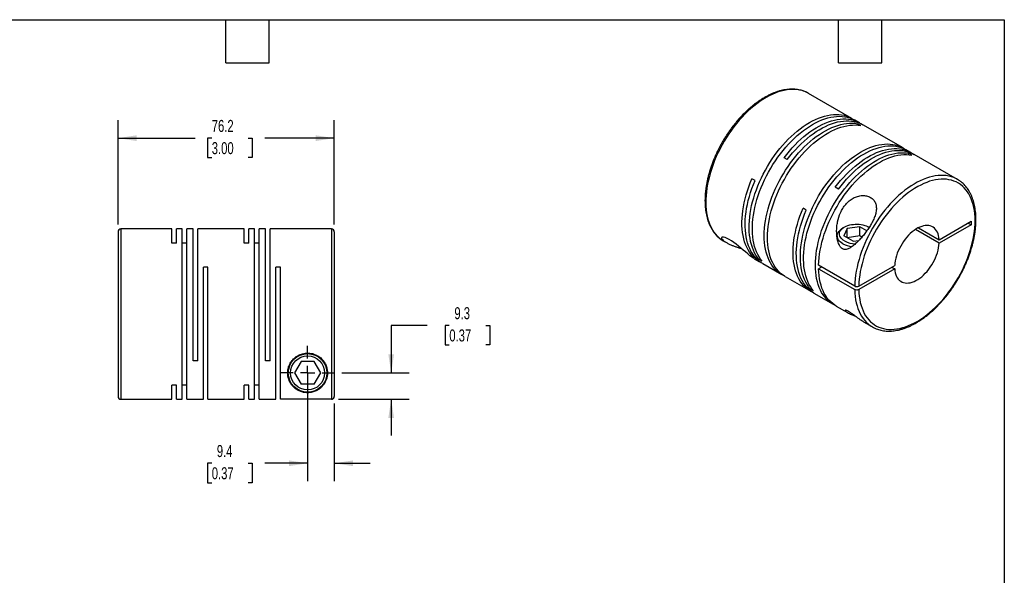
# Model space of a CAD drawing. Header units: millimetres. Extents: x 13 to 546, y 13 to 419.
# Tile 3 of 3: x 199 to 546, y 223 to 419. Entities that reach past the tile are written whole.
import ezdxf

# ---------------------------------------------------------------- set-up
doc = ezdxf.new("R2010")
doc.units = ezdxf.units.MM
doc.header["$LTSCALE"] = 2
doc.linetypes.add('SLD-Center', pattern=[19.05, 15.24, -1.27, 1.27, -1.27])
doc.linetypes.add('SLD-Solid', pattern=[0])
doc.layers.add('CENTER', color=40, linetype='SLD-Center')
doc.layers.add('DIMENSIONS', color=140, linetype='SLD-Solid', lineweight=25)
doc.layers.add('TEXT', color=140, linetype='SLD-Solid', lineweight=25)
doc.styles.add('SLDTEXTSTYLE0', font='TXT', dxfattribs={"width": 0.7})
doc.dimstyles.new('SLDDIMSTYLE1', dxfattribs={"dimtxt": 4.316016, "dimasz": 6.604, "dimexe": 0, "dimexo": 0.0625, "dimgap": 1.079004, "dimtad": 0, "dimtih": 1, "dimtoh": 1, "dimdec": 1, "dimrnd": 1e-09, "dimzin": 12, "dimdsep": 46, "dimtxsty": 'SLDTEXTSTYLE0', "dimsah": 1, "dimcen": 0.09, "dimadec": 0, "dimazin": 3, "dimtfac": 1, "dimtdec": 1, "dimtmove": 0, "dimatfit": 0, "dimfxl": 0, "dimfrac": 2, "dimtolj": 1, "dimtzin": 12, "dimarcsym": 0})
doc.dimstyles.new('SLDDIMSTYLE4', dxfattribs={"dimtxt": 4.316016, "dimasz": 6.604, "dimexe": 0, "dimexo": 0.0625, "dimgap": 1.079004, "dimtad": 0, "dimtih": 1, "dimtoh": 1, "dimdec": 1, "dimrnd": 1e-09, "dimzin": 12, "dimdsep": 46, "dimtxsty": 'SLDTEXTSTYLE0', "dimsah": 1, "dimcen": 0.09, "dimadec": 0, "dimazin": 3, "dimtfac": 1, "dimtdec": 1, "dimtofl": 0, "dimtmove": 0, "dimatfit": 3, "dimfxl": 0, "dimfrac": 2, "dimtolj": 1, "dimtzin": 12, "dimarcsym": 0})

# ---------------------------------------------------------------- blocks, each defined once
blk = doc.blocks.new('_D_7')
at = {"layer": 'DIMENSIONS'}
for p, q in [((233.79, 346.91), (233.79, 383.72)), ((309.99, 346.91), (309.99, 383.72)), ((233.79, 377.37), (260.97, 377.37)), ((266.82, 377.37), (265.37, 377.37)), ((265.37, 377.37), (265.37, 370.51)), ((279.64, 377.37), (281.09, 377.37)), ((281.09, 377.37), (281.09, 370.51)), ((309.99, 377.37), (285.49, 377.37)), ((265.37, 370.51), (266.82, 370.51)), ((281.09, 370.51), (279.64, 370.51))]:
    blk.add_line(p, q, dxfattribs=at)
for points in [[(233.79, 377.37), (240.39, 376.35), (240.39, 378.39)], [(309.99, 377.37), (303.39, 378.39), (303.39, 376.35)]]:
    blk.add_solid(points, dxfattribs=at)
at = {"layer": 'DIMENSIONS', "char_height": 4.233, "attachment_point": 1, "style": 'SLDTEXTSTYLE0'}
for s, insert in [('76.2', (266.82, 383.79)), ('3.00', (266.82, 375.97))]:
    blk.add_mtext(s, dxfattribs=dict(at, insert=insert))
blk = doc.blocks.new('_D_8')
at = {"layer": 'DIMENSIONS'}
for p, q in [((300.59, 292.13), (300.59, 256.49)), ((309.99, 283.84), (309.99, 256.49)), ((266.82, 262.84), (265.37, 262.84)), ((265.37, 262.84), (265.37, 255.98)), ((279.64, 262.84), (281.09, 262.84)), ((281.09, 262.84), (281.09, 255.98)), ((300.59, 262.84), (285.49, 262.84)), ((309.99, 262.84), (322.69, 262.84)), ((265.37, 255.98), (266.82, 255.98)), ((281.09, 255.98), (279.64, 255.98))]:
    blk.add_line(p, q, dxfattribs=at)
for points in [[(300.59, 262.84), (293.99, 263.85), (293.99, 261.82)], [(309.99, 262.84), (316.59, 261.82), (316.59, 263.85)]]:
    blk.add_solid(points, dxfattribs=at)
at = {"layer": 'DIMENSIONS', "char_height": 4.233, "attachment_point": 1, "style": 'SLDTEXTSTYLE0'}
for s, insert in [('9.4', (268.61, 269.26)), ('0.37', (266.82, 261.43))]:
    blk.add_mtext(s, dxfattribs=dict(at, insert=insert))
blk = doc.blocks.new('_D_9')
at = {"layer": 'DIMENSIONS'}
for p, q in [((342.75, 311.39), (330.05, 311.39)), ((330.05, 311.39), (330.05, 294.67)), ((350.53, 311.39), (349.08, 311.39)), ((349.08, 311.39), (349.08, 304.53)), ((363.35, 311.39), (364.8, 311.39)), ((364.8, 311.39), (364.8, 304.53)), ((349.08, 304.53), (350.53, 304.53)), ((364.8, 304.53), (363.35, 304.53)), ((312.67, 294.67), (336.4, 294.67)), ((311.53, 285.38), (336.4, 285.38)), ((330.05, 285.38), (330.05, 272.68))]:
    blk.add_line(p, q, dxfattribs=at)
for points in [[(330.05, 294.67), (331.06, 301.27), (329.03, 301.27)], [(330.05, 285.38), (329.03, 278.77), (331.06, 278.77)]]:
    blk.add_solid(points, dxfattribs=at)
at = {"layer": 'DIMENSIONS', "char_height": 4.233, "attachment_point": 1, "style": 'SLDTEXTSTYLE0'}
for s, insert in [('9.3', (352.32, 317.82)), ('0.37', (350.53, 309.99))]:
    blk.add_mtext(s, dxfattribs=dict(at, insert=insert))
blk = doc.blocks.new('SW_CENTERMARKSYMBOL_2')
at = {"layer": 'CENTER', "color": 0}
for p, q in [((0, 5.08), (0, 9.54)), ((-5.08, 0), (-9.54, 0)), ((0, 0), (-2.54, 0)), ((0, 0), (0, 2.54)), ((0, 0), (0, -2.54)), ((0, 0), (2.54, 0)), ((5.08, 0), (9.54, 0)), ((0, -5.08), (0, -9.54))]:
    blk.add_line(p, q, dxfattribs=at)

msp = doc.modelspace()

# ---------------------------------------------------------------- linework, layer by layer
for p, q in [((477.13, 393.14), (477.07, 393.18)), ((492.4, 384.32), (477.13, 393.14)), ((495.16, 382.73), (493.53, 383.67)), ((495.51, 381.82), (494.37, 382.47)), ((494.37, 381.97), (494.37, 382.47)), ((510.43, 373.91), (496.29, 382.08)), ((513.19, 372.32), (511.57, 373.26)), ((513.54, 371.41), (512.41, 372.06)), ((512.41, 371.56), (512.41, 372.06)), ((529.6, 362.85), (514.32, 371.67)), ((469.63, 369.82), (468.49, 370.47)), ((458.27, 362.4), (457.14, 363.06)), ((487.66, 359.41), (486.53, 360.06)), ((476.3, 351.99), (475.17, 352.65)), ((523.15, 341.6), (534.4, 348.1)), ((533.34, 347.48), (534.4, 346.87)), ((534.4, 348.1), (534.4, 346.87)), ((233.79, 344.37), (233.79, 286.37)), ((252.79, 345.37), (234.79, 345.37)), ((234.79, 345.37), (234.79, 285.37)), ((252.79, 340.42), (252.79, 345.37)), ((256.39, 345.37), (254.39, 345.37)), ((254.39, 340.42), (254.39, 345.37)), ((256.39, 285.37), (256.39, 345.37)), ((260.29, 345.37), (257.99, 345.37)), ((257.99, 285.37), (257.99, 345.37)), ((260.29, 298.87), (260.29, 345.37)), ((278.29, 345.37), (261.89, 345.37)), ((261.89, 298.87), (261.89, 345.37)), ((278.29, 340.42), (278.29, 345.37)), ((281.89, 345.37), (279.89, 345.37)), ((279.89, 340.42), (279.89, 345.37)), ((281.89, 285.37), (281.89, 345.37)), ((285.79, 345.37), (283.49, 345.37)), ((283.49, 285.37), (283.49, 345.37)), ((285.79, 298.87), (285.79, 345.37)), ((308.99, 345.37), (287.39, 345.37)), ((287.39, 298.87), (287.39, 345.37)), ((308.99, 345.37), (308.99, 285.38)), ((309.99, 344.37), (309.99, 286.38)), ((489.78, 346.06), (489.21, 345.73)), ((490.76, 345.49), (489.56, 342.92)), ((495.22, 346.18), (490.76, 345.49)), ((490.76, 342.23), (490.76, 345.49)), ((497.67, 344.77), (495.22, 346.18)), ((495.22, 342.92), (495.22, 346.18)), ((498.47, 345.94), (498.26, 346.06)), ((523.15, 340.38), (514.77, 345.21)), ((515.83, 345.82), (523.15, 341.6)), ((534.4, 346.87), (523.15, 340.38)), ((254.39, 340.42), (252.79, 340.42)), ((257.99, 340.42), (256.39, 340.42)), ((279.89, 340.42), (278.29, 340.42)), ((283.49, 340.42), (281.89, 340.42)), ((447.13, 341.18), (448.15, 340.59)), ((487.22, 342.95), (487.22, 342.17)), ((492.83, 341.03), (489.56, 342.92)), ((495.22, 342.92), (490.76, 342.23)), ((492.83, 341.03), (494.85, 341.34)), ((495.91, 342.52), (495.22, 342.92)), ((457.99, 334.91), (459.86, 333.83)), ((459.69, 334.64), (460.12, 334.89)), ((460.82, 333.99), (459.69, 334.64)), ((460.99, 333.18), (467.71, 329.3)), ((265.49, 331.87), (263.89, 331.87)), ((263.89, 285.37), (263.89, 331.87)), ((265.49, 285.37), (265.49, 331.87)), ((290.99, 331.87), (289.39, 331.87)), ((289.39, 285.37), (289.39, 331.87)), ((290.99, 285.38), (290.99, 331.87)), ((493.39, 325.24), (480.66, 332.59)), ((481.72, 331.98), (480.66, 331.36)), ((480.66, 331.36), (493.39, 324.02)), ((494.81, 325.24), (507.47, 332.55)), ((507.47, 331.32), (494.81, 324.02)), ((506.4, 331.94), (507.47, 331.32)), ((468.84, 328.65), (477.89, 323.42)), ((477.72, 324.23), (478.16, 324.48)), ((478.85, 323.58), (477.72, 324.23)), ((479.02, 322.77), (485.74, 318.89)), ((486.87, 318.24), (490.87, 315.93)), ((496.45, 312.7), (499.6, 310.89)), ((261.89, 298.87), (260.29, 298.87)), ((287.39, 298.87), (285.79, 298.87)), ((298.28, 298.67), (295.97, 294.67)), ((302.9, 298.67), (298.28, 298.67)), ((305.21, 294.67), (302.9, 298.67)), ((295.97, 294.67), (298.28, 290.67)), ((302.9, 290.67), (305.21, 294.67)), ((254.39, 290.31), (252.79, 290.31)), ((252.79, 285.37), (252.79, 290.31)), ((254.39, 285.37), (254.39, 290.31)), ((257.99, 290.31), (256.39, 290.31)), ((279.89, 290.31), (278.29, 290.31)), ((278.29, 285.37), (278.29, 290.31)), ((279.89, 285.37), (279.89, 290.31)), ((283.49, 290.31), (281.89, 290.31)), ((302.9, 290.67), (298.28, 290.67)), ((234.79, 285.37), (252.79, 285.37)), ((254.39, 285.37), (256.39, 285.37)), ((257.99, 285.37), (263.89, 285.37)), ((265.49, 285.37), (278.29, 285.37)), ((279.89, 285.37), (281.89, 285.37)), ((283.49, 285.37), (289.39, 285.37)), ((308.99, 285.38), (290.99, 285.38))]:
    msp.add_line(p, q)
at = {"flags": 128}
for points in [[(477.07, 393.18), (476.84, 393.3), (476.04, 393.68), (475.21, 394), (474.34, 394.24), (473.44, 394.41), (472.5, 394.52), (471.55, 394.55), (470.56, 394.5), (469.56, 394.39), (468.53, 394.21), (467.49, 393.95), (466.44, 393.63), (465.37, 393.24), (464.29, 392.78), (463.21, 392.25), (462.13, 391.66), (461.05, 391), (459.97, 390.28), (458.89, 389.5), (457.83, 388.66), (456.77, 387.77), (455.73, 386.82), (454.7, 385.82), (453.7, 384.77), (452.72, 383.68), (451.76, 382.54), (450.83, 381.36), (449.92, 380.15), (449.05, 378.9), (448.22, 377.62), (447.42, 376.31), (446.66, 374.98), (445.94, 373.63), (445.26, 372.27), (444.62, 370.88), (444.03, 369.49), (443.49, 368.1), (443, 366.7), (442.56, 365.3), (442.16, 363.91), (441.82, 362.52), (441.54, 361.15), (441.3, 359.79), (441.13, 358.46), (441, 357.14), (440.93, 355.85), (440.92, 354.59), (440.96, 353.37), (441.06, 352.18), (441.21, 351.03), (441.42, 349.92), (441.68, 348.85), (441.99, 347.84), (442.36, 346.87), (442.78, 345.96), (443.25, 345.1), (443.76, 344.3), (444.33, 343.56), (444.94, 342.88), (445.6, 342.27), (446.3, 341.71), (446.33, 341.69)], [(459.69, 334.64), (459.11, 335.38), (458.59, 336.17), (458.11, 337.02), (457.68, 337.93), (457.31, 338.89), (456.99, 339.91), (456.72, 340.97), (456.51, 342.08), (456.35, 343.23), (456.24, 344.42), (456.19, 345.65), (456.2, 346.91), (456.27, 348.2), (456.39, 349.51), (456.56, 350.85), (456.79, 352.21), (457.07, 353.59), (457.41, 354.98), (457.8, 356.37), (458.24, 357.78), (458.73, 359.18), (459.27, 360.58), (459.86, 361.98), (460.49, 363.36), (461.17, 364.74), (461.89, 366.09), (462.65, 367.43), (463.45, 368.74), (464.29, 370.03), (465.16, 371.28), (466.07, 372.5), (467, 373.68), (467.96, 374.82), (468.95, 375.92), (469.95, 376.98), (470.98, 377.98), (472.03, 378.93), (473.08, 379.83), (474.15, 380.67), (475.23, 381.46), (476.32, 382.18), (477.4, 382.84), (478.49, 383.43), (479.58, 383.96), (480.65, 384.42), (481.72, 384.82), (482.78, 385.14), (483.83, 385.4), (484.85, 385.58), (485.86, 385.69), (486.85, 385.73), (487.81, 385.7), (488.74, 385.59), (489.65, 385.41), (490.52, 385.17), (491.36, 384.85), (492.16, 384.46), (492.92, 384), (492.96, 383.98)], [(460.82, 333.99), (460.24, 334.72), (459.72, 335.52), (459.24, 336.37), (458.81, 337.28), (458.44, 338.24), (458.12, 339.26), (457.85, 340.32), (457.64, 341.43), (457.48, 342.58), (457.37, 343.77), (457.33, 344.99), (457.33, 346.25), (457.4, 347.54), (457.52, 348.86), (457.69, 350.2), (457.92, 351.56), (458.2, 352.94), (458.54, 354.32), (458.93, 355.72), (459.37, 357.12), (459.86, 358.53), (460.4, 359.93), (460.99, 361.32), (461.62, 362.71), (462.3, 364.08), (463.02, 365.44), (463.78, 366.78), (464.58, 368.09), (465.42, 369.37), (466.29, 370.63), (467.2, 371.85), (468.13, 373.03), (469.09, 374.17), (470.08, 375.27), (471.09, 376.32), (472.11, 377.33), (473.16, 378.28), (474.22, 379.18), (475.29, 380.02), (476.36, 380.8), (477.45, 381.53), (478.54, 382.18), (479.62, 382.78), (480.71, 383.31), (481.79, 383.77), (482.86, 384.17), (483.91, 384.49), (484.96, 384.74), (485.99, 384.93), (486.99, 385.04), (487.98, 385.08), (488.94, 385.04), (489.87, 384.94), (490.78, 384.76), (491.65, 384.51), (492.49, 384.2), (493.29, 383.81), (493.53, 383.67)], [(468.29, 328.99), (468.24, 329.01), (467.46, 329.45), (466.73, 329.94), (466.03, 330.51), (465.38, 331.14), (464.78, 331.84), (464.22, 332.59), (463.71, 333.41), (463.25, 334.28), (462.85, 335.21), (462.49, 336.19), (462.19, 337.22), (461.94, 338.3), (461.74, 339.43), (461.61, 340.59), (461.52, 341.79), (461.49, 343.03), (461.52, 344.31), (461.61, 345.61), (461.74, 346.93), (461.94, 348.28), (462.19, 349.64), (462.49, 351.03), (462.85, 352.42), (463.25, 353.82), (463.71, 355.22), (464.22, 356.62), (464.78, 358.02), (465.38, 359.42), (466.03, 360.8), (466.73, 362.17), (467.46, 363.51), (468.24, 364.84), (469.05, 366.14), (469.9, 367.42), (470.79, 368.66), (471.7, 369.87), (472.65, 371.04), (473.62, 372.16), (474.61, 373.25), (475.62, 374.28), (476.66, 375.27), (477.71, 376.2), (478.77, 377.08), (479.85, 377.9), (480.93, 378.66), (482.01, 379.36), (483.1, 380), (484.19, 380.57), (485.27, 381.08), (486.34, 381.51), (487.41, 381.88), (488.46, 382.18), (489.5, 382.41), (490.52, 382.57), (491.52, 382.65), (492.5, 382.66), (493.45, 382.6), (494.37, 382.47)], [(468.84, 328.65), (468.59, 328.79), (467.86, 329.29), (467.17, 329.86), (466.51, 330.49), (465.91, 331.18), (465.35, 331.94), (464.84, 332.76), (464.39, 333.63), (463.98, 334.56), (463.62, 335.54), (463.32, 336.57), (463.07, 337.65), (462.88, 338.77), (462.74, 339.94), (462.65, 341.14), (462.63, 342.38), (462.65, 343.65), (462.74, 344.95), (462.88, 346.28), (463.07, 347.63), (463.32, 348.99), (463.62, 350.37), (463.98, 351.76), (464.39, 353.16), (464.84, 354.57), (465.35, 355.97), (465.91, 357.37), (466.51, 358.76), (467.17, 360.15), (467.86, 361.51), (468.59, 362.86), (469.37, 364.19), (470.18, 365.49), (471.03, 366.77), (471.92, 368.01), (472.83, 369.21), (473.78, 370.38), (474.75, 371.51), (475.74, 372.59), (476.76, 373.63), (477.79, 374.61), (478.84, 375.55), (479.9, 376.43), (480.98, 377.25), (482.06, 378.01), (483.14, 378.71), (484.23, 379.34), (485.32, 379.92), (486.4, 380.42), (487.47, 380.86), (488.54, 381.23), (489.59, 381.53), (490.63, 381.76), (491.65, 381.91), (492.65, 382), (493.63, 382.01), (494.58, 381.95), (495.51, 381.82)], [(468.49, 370.47), (469.42, 371.67), (470.37, 372.83), (471.35, 373.94), (472.35, 375.01), (473.37, 376.03), (474.41, 377), (475.46, 377.92), (476.53, 378.78), (477.6, 379.59), (478.68, 380.33), (479.77, 381.02), (480.86, 381.63), (481.94, 382.19), (483.02, 382.67), (484.1, 383.09), (485.16, 383.44), (486.21, 383.72), (487.24, 383.93), (488.26, 384.07), (489.25, 384.13), (490.22, 384.12), (491.17, 384.04), (492.08, 383.89), (492.97, 383.67), (493.82, 383.38), (494.63, 383.02), (495.41, 382.58), (495.72, 382.39)], [(469.63, 369.82), (470.55, 371.02), (471.5, 372.17), (472.48, 373.29), (473.48, 374.36), (474.5, 375.38), (475.54, 376.35), (476.59, 377.27), (477.66, 378.13), (478.73, 378.94), (479.82, 379.68), (480.9, 380.36), (481.99, 380.98), (483.08, 381.53), (484.16, 382.02), (485.23, 382.44), (486.29, 382.79), (487.34, 383.07), (488.38, 383.28), (489.39, 383.41), (490.39, 383.48), (491.36, 383.47), (492.3, 383.39), (493.21, 383.24), (494.1, 383.02), (494.95, 382.73), (495.76, 382.36), (496.29, 382.08)], [(477.72, 324.23), (477.14, 324.97), (476.62, 325.76), (476.14, 326.61), (475.71, 327.52), (475.34, 328.49), (475.02, 329.5), (474.75, 330.56), (474.54, 331.67), (474.38, 332.82), (474.27, 334.01), (474.23, 335.24), (474.23, 336.5), (474.3, 337.79), (474.42, 339.1), (474.59, 340.44), (474.82, 341.8), (475.1, 343.18), (475.44, 344.57), (475.83, 345.97), (476.27, 347.37), (476.76, 348.77), (477.3, 350.17), (477.89, 351.57), (478.52, 352.95), (479.2, 354.33), (479.92, 355.68), (480.68, 357.02), (481.48, 358.33), (482.32, 359.62), (483.19, 360.87), (484.1, 362.09), (485.03, 363.27), (485.99, 364.42), (486.98, 365.51), (487.99, 366.57), (489.01, 367.57), (490.06, 368.52), (491.12, 369.42), (492.19, 370.26), (493.26, 371.05), (494.35, 371.77), (495.44, 372.43), (496.52, 373.02), (497.61, 373.55), (498.69, 374.02), (499.76, 374.41), (500.81, 374.73), (501.86, 374.99), (502.89, 375.17), (503.89, 375.28), (504.88, 375.32), (505.84, 375.29), (506.77, 375.18), (507.68, 375.01), (508.55, 374.76), (509.39, 374.44), (510.19, 374.05), (510.95, 373.6), (510.99, 373.57)], [(478.85, 323.58), (478.28, 324.31), (477.75, 325.11), (477.27, 325.96), (476.85, 326.87), (476.47, 327.83), (476.15, 328.85), (475.88, 329.91), (475.67, 331.02), (475.51, 332.17), (475.41, 333.36), (475.36, 334.58), (475.37, 335.84), (475.43, 337.13), (475.55, 338.45), (475.72, 339.79), (475.95, 341.15), (476.23, 342.53), (476.57, 343.91), (476.96, 345.31), (477.4, 346.71), (477.89, 348.12), (478.43, 349.52), (479.02, 350.92), (479.65, 352.3), (480.33, 353.67), (481.05, 355.03), (481.82, 356.37), (482.62, 357.68), (483.45, 358.96), (484.32, 360.22), (485.23, 361.44), (486.16, 362.62), (487.12, 363.76), (488.11, 364.86), (489.12, 365.91), (490.14, 366.92), (491.19, 367.87), (492.25, 368.77), (493.32, 369.61), (494.4, 370.39), (495.48, 371.12), (496.57, 371.78), (497.65, 372.37), (498.74, 372.9), (499.82, 373.36), (500.89, 373.76), (501.95, 374.08), (502.99, 374.33), (504.02, 374.52), (505.03, 374.63), (506.01, 374.67), (506.97, 374.63), (507.91, 374.53), (508.81, 374.35), (509.68, 374.1), (510.52, 373.79), (511.32, 373.4), (511.57, 373.26)], [(486.32, 318.58), (486.27, 318.6), (485.49, 319.04), (484.76, 319.54), (484.06, 320.1), (483.41, 320.73), (482.81, 321.43), (482.25, 322.18), (481.74, 323), (481.28, 323.87), (480.88, 324.8), (480.52, 325.78), (480.22, 326.81), (479.97, 327.89), (479.78, 329.02), (479.64, 330.18), (479.55, 331.39), (479.53, 332.62), (479.55, 333.9), (479.64, 335.2), (479.78, 336.52), (479.97, 337.87), (480.22, 339.24), (480.52, 340.62), (480.88, 342.01), (481.28, 343.41), (481.74, 344.81), (482.25, 346.21), (482.81, 347.61), (483.41, 349.01), (484.06, 350.39), (484.76, 351.76), (485.49, 353.11), (486.27, 354.43), (487.08, 355.74), (487.93, 357.01), (488.82, 358.25), (489.73, 359.46), (490.68, 360.63), (491.65, 361.75), (492.64, 362.84), (493.66, 363.87), (494.69, 364.86), (495.74, 365.79), (496.8, 366.67), (497.88, 367.49), (498.96, 368.25), (500.04, 368.95), (501.13, 369.59), (502.22, 370.16), (503.3, 370.67), (504.37, 371.1), (505.44, 371.47), (506.49, 371.77), (507.53, 372), (508.55, 372.16), (509.55, 372.24), (510.53, 372.25), (511.48, 372.2), (512.41, 372.06)], [(480.66, 332.59), (480.72, 333.89), (480.83, 335.22), (481, 336.57), (481.23, 337.95), (481.51, 339.34), (481.85, 340.75), (482.24, 342.16), (482.68, 343.58), (483.17, 345), (483.72, 346.42), (484.31, 347.83), (484.96, 349.24), (485.64, 350.63), (486.37, 352), (487.15, 353.35), (487.96, 354.68), (488.81, 355.98), (489.69, 357.25), (490.61, 358.48), (491.56, 359.67), (492.53, 360.82), (493.53, 361.93), (494.56, 362.99), (495.6, 364), (496.66, 364.96), (497.73, 365.86), (498.82, 366.7), (499.91, 367.48), (501.01, 368.2), (502.11, 368.85), (503.21, 369.44), (504.31, 369.96), (505.4, 370.41), (506.48, 370.79), (507.55, 371.1), (508.6, 371.33), (509.63, 371.5), (510.65, 371.59), (511.64, 371.6), (512.6, 371.54), (513.54, 371.41)], [(486.53, 360.06), (487.45, 361.26), (488.4, 362.42), (489.38, 363.53), (490.38, 364.6), (491.4, 365.62), (492.44, 366.6), (493.49, 367.51), (494.56, 368.38), (495.63, 369.18), (496.72, 369.92), (497.8, 370.61), (498.89, 371.23), (499.98, 371.78), (501.06, 372.27), (502.13, 372.68), (503.19, 373.03), (504.24, 373.31), (505.28, 373.52), (506.29, 373.66), (507.29, 373.72), (508.26, 373.71), (509.2, 373.64), (510.11, 373.48), (511, 373.26), (511.85, 372.97), (512.66, 372.61), (513.44, 372.18), (513.75, 371.98)], [(487.66, 359.41), (488.58, 360.61), (489.53, 361.76), (490.51, 362.88), (491.51, 363.95), (492.53, 364.97), (493.57, 365.94), (494.62, 366.86), (495.69, 367.72), (496.76, 368.53), (497.85, 369.27), (498.93, 369.95), (500.02, 370.57), (501.11, 371.13), (502.19, 371.61), (503.26, 372.03), (504.32, 372.38), (505.37, 372.66), (506.41, 372.87), (507.42, 373), (508.42, 373.07), (509.39, 373.06), (510.33, 372.98), (511.25, 372.83), (512.13, 372.61), (512.98, 372.32), (513.79, 371.95), (514.32, 371.67)], [(460.44, 333.52), (460.37, 333.55), (459.59, 333.99), (458.84, 334.5), (458.14, 335.08), (457.49, 335.72), (456.88, 336.43), (456.32, 337.2), (455.81, 338.03), (455.35, 338.92), (454.95, 339.87), (454.59, 340.87), (454.3, 341.92), (454.05, 343.02), (453.87, 344.17), (453.74, 345.36), (453.66, 346.58), (453.65, 347.85), (453.69, 349.14), (453.79, 350.46), (453.94, 351.81), (454.15, 353.18), (454.42, 354.57), (454.74, 355.97), (455.12, 357.38), (455.55, 358.8), (456.03, 360.22), (456.56, 361.64), (457.14, 363.06)], [(460.99, 333.18), (460.48, 333.5), (459.76, 334.02), (459.08, 334.61), (458.44, 335.26), (457.86, 335.98), (457.32, 336.76), (456.82, 337.59), (456.38, 338.49), (455.99, 339.44), (455.66, 340.44), (455.37, 341.48), (455.15, 342.58), (454.97, 343.72), (454.85, 344.9), (454.79, 346.11), (454.78, 347.37), (454.83, 348.65), (454.93, 349.96), (455.09, 351.29), (455.3, 352.65), (455.57, 354.02), (455.89, 355.4), (456.27, 356.8), (456.7, 358.2), (457.17, 359.6), (457.7, 361.01), (458.27, 362.4)], [(528.78, 363.27), (528.3, 363.48), (527.46, 363.78), (526.58, 364), (525.67, 364.16), (524.73, 364.24), (523.76, 364.25), (522.77, 364.19), (521.76, 364.06), (520.74, 363.86), (519.69, 363.59), (518.63, 363.25), (517.56, 362.84), (516.49, 362.36), (515.41, 361.81), (514.32, 361.2), (513.24, 360.53), (512.16, 359.8), (511.09, 359), (510.02, 358.15), (508.97, 357.24), (507.93, 356.28), (506.91, 355.27), (505.91, 354.21), (504.94, 353.1), (503.98, 351.95), (503.06, 350.77), (502.17, 349.54), (501.31, 348.29), (500.48, 347), (499.69, 345.69), (498.94, 344.35), (498.23, 343), (497.56, 341.63), (496.94, 340.24), (496.36, 338.85), (495.83, 337.45), (495.35, 336.05), (494.92, 334.66), (494.54, 333.26), (494.21, 331.88), (493.94, 330.51), (493.72, 329.16), (493.56, 327.83), (493.45, 326.52), (493.39, 325.24)], [(494.81, 324.02), (494.86, 322.82), (494.97, 321.66), (495.14, 320.54), (495.36, 319.46), (495.63, 318.43), (495.96, 317.45), (496.33, 316.52), (496.76, 315.64), (497.24, 314.82), (497.77, 314.06), (498.35, 313.36), (498.97, 312.72), (499.63, 312.14), (500.34, 311.63), (501.09, 311.19), (501.88, 310.81), (502.7, 310.51), (503.55, 310.27), (504.44, 310.11), (505.36, 310.01), (506.3, 309.99), (507.27, 310.04), (508.26, 310.16), (509.27, 310.35), (510.3, 310.61), (511.34, 310.94), (512.39, 311.34), (513.44, 311.81), (514.51, 312.34), (515.57, 312.94), (516.63, 313.6), (517.69, 314.32), (518.75, 315.11), (519.79, 315.95), (520.83, 316.84), (521.84, 317.79), (522.84, 318.79), (523.82, 319.84), (524.78, 320.93), (525.71, 322.06), (526.61, 323.24), (527.49, 324.45), (528.33, 325.69), (529.13, 326.96), (529.9, 328.25), (530.63, 329.57), (531.31, 330.9), (531.96, 332.26), (532.56, 333.62), (533.11, 334.99), (533.61, 336.36), (534.07, 337.74), (534.47, 339.11), (534.82, 340.47), (535.12, 341.82), (535.37, 343.16), (535.56, 344.48), (535.7, 345.78), (535.78, 347.05), (535.81, 348.3), (535.78, 349.51), (535.7, 350.69), (535.56, 351.83), (535.37, 352.93), (535.12, 353.98), (534.82, 354.99), (534.47, 355.95), (534.07, 356.85), (533.61, 357.7), (533.11, 358.49), (532.56, 359.22), (531.96, 359.89), (531.31, 360.5), (530.63, 361.05), (529.9, 361.52), (529.13, 361.93), (528.33, 362.27), (527.49, 362.54), (526.61, 362.74), (525.71, 362.87), (524.78, 362.93), (523.82, 362.92), (522.84, 362.84), (521.84, 362.68), (520.83, 362.45), (519.79, 362.16), (518.75, 361.79), (517.69, 361.36), (516.63, 360.86), (515.57, 360.29), (514.51, 359.66), (513.44, 358.97), (512.39, 358.22), (511.34, 357.4), (510.3, 356.53), (509.27, 355.61), (508.26, 354.64), (507.27, 353.61), (506.3, 352.54), (505.36, 351.43), (504.44, 350.28), (503.55, 349.08), (502.7, 347.86), (501.88, 346.6), (501.09, 345.32), (500.34, 344.01), (499.63, 342.69), (498.97, 341.34), (498.35, 339.99), (497.77, 338.62), (497.24, 337.25), (496.76, 335.87), (496.33, 334.5), (495.96, 333.13), (495.63, 331.77), (495.36, 330.43), (495.14, 329.1), (494.97, 327.79), (494.86, 326.5), (494.81, 325.24)], [(478.47, 323.11), (478.14, 323.28), (477.38, 323.74), (476.66, 324.26), (475.98, 324.85), (475.34, 325.51), (474.76, 326.22), (474.22, 327), (473.72, 327.84), (473.28, 328.73), (472.89, 329.68), (472.56, 330.68), (472.27, 331.73), (472.05, 332.82), (471.87, 333.96), (471.75, 335.14), (471.69, 336.36), (471.68, 337.61), (471.73, 338.89), (471.83, 340.2), (471.99, 341.54), (472.2, 342.89), (472.47, 344.26), (472.79, 345.65), (473.17, 347.04), (473.6, 348.44), (474.07, 349.85), (474.6, 351.25), (475.17, 352.65)], [(479.02, 322.77), (478.51, 323.09), (477.79, 323.61), (477.11, 324.2), (476.47, 324.85), (475.89, 325.57), (475.35, 326.35), (474.86, 327.19), (474.41, 328.08), (474.03, 329.03), (473.69, 330.03), (473.41, 331.08), (473.18, 332.17), (473, 333.31), (472.88, 334.49), (472.82, 335.71), (472.81, 336.96), (472.86, 338.24), (472.96, 339.55), (473.12, 340.88), (473.34, 342.24), (473.6, 343.61), (473.93, 344.99), (474.3, 346.39), (474.73, 347.79), (475.2, 349.19), (475.73, 350.6), (476.3, 351.99)], [(489.78, 341.16), (489.32, 341.45), (488.93, 341.78), (488.6, 342.12), (488.34, 342.49), (488.16, 342.87), (488.05, 343.26), (488.02, 343.66), (488.07, 344.05), (488.2, 344.44), (488.4, 344.82), (488.68, 345.18), (489.02, 345.52), (489.43, 345.84), (489.9, 346.13), (490.43, 346.38), (491, 346.6), (491.61, 346.78), (492.25, 346.92), (492.91, 347.01), (493.59, 347.06), (494.28, 347.07), (494.96, 347.03), (495.63, 346.94), (496.28, 346.82), (496.9, 346.65), (497.48, 346.44), (498.01, 346.19), (498.47, 345.93)], [(489.21, 340.18), (488.72, 340.49), (488.29, 340.84), (487.93, 341.21), (487.64, 341.6), (487.42, 342.01), (487.28, 342.42), (487.22, 342.85), (487.24, 343.27), (487.34, 343.69), (487.52, 344.11), (487.77, 344.51), (488.1, 344.89), (488.5, 345.24), (488.96, 345.58), (489.21, 345.73)], [(523.15, 341.6), (523.07, 342.33), (522.94, 343.02), (522.75, 343.66), (522.51, 344.25), (522.21, 344.78), (521.87, 345.24), (521.47, 345.65), (521.03, 345.98), (520.55, 346.25), (520.02, 346.44), (519.47, 346.56), (518.88, 346.61), (518.27, 346.58), (517.63, 346.47), (516.98, 346.29), (516.31, 346.04), (515.64, 345.72), (514.97, 345.33), (514.3, 344.88), (513.63, 344.36), (512.98, 343.79), (512.34, 343.16), (511.73, 342.48), (511.14, 341.75), (510.59, 340.99), (510.06, 340.2), (509.58, 339.37), (509.14, 338.53), (508.75, 337.67), (508.4, 336.8), (508.1, 335.93), (507.86, 335.06), (507.67, 334.21), (507.54, 333.37), (507.47, 332.55)], [(446.33, 341.69), (447.04, 341.23), (447.13, 341.18)], [(457.99, 334.92), (457.5, 335.21), (456.99, 335.56), (456.45, 335.97), (455.7, 336.57), (454.86, 337.28), (454.08, 337.94), (453.24, 338.66), (452.43, 339.33), (451.59, 340.01), (450.78, 340.62), (449.96, 341.18), (449.19, 341.66), (448.45, 342.05), (447.76, 342.34), (447.18, 342.5), (446.72, 342.53), (446.44, 342.41), (446.39, 342.18), (446.54, 341.86), (446.74, 341.63), (447.01, 341.37), (447.36, 341.1), (447.77, 340.82), (447.77, 340.82)], [(507.47, 331.32), (507.54, 330.59), (507.67, 329.9), (507.86, 329.26), (508.1, 328.68), (508.4, 328.15), (508.75, 327.68), (509.14, 327.28), (509.58, 326.94), (510.06, 326.68), (510.59, 326.48), (511.14, 326.36), (511.73, 326.32), (512.34, 326.35), (512.98, 326.45), (513.63, 326.63), (514.3, 326.88), (514.97, 327.2), (515.64, 327.59), (516.31, 328.05), (516.98, 328.56), (517.63, 329.14), (518.27, 329.77), (518.88, 330.45), (519.47, 331.17), (520.02, 331.93), (520.55, 332.73), (521.03, 333.55), (521.47, 334.39), (521.87, 335.25), (522.21, 336.12), (522.51, 336.99), (522.75, 337.86), (522.94, 338.72), (523.07, 339.56), (523.15, 340.38)], [(486.87, 318.24), (486.37, 318.54), (485.64, 319.07), (484.96, 319.67), (484.31, 320.33), (483.72, 321.06), (483.17, 321.85), (482.68, 322.7), (482.24, 323.61), (481.85, 324.57), (481.51, 325.59), (481.23, 326.65), (481, 327.77), (480.83, 328.93), (480.72, 330.13), (480.66, 331.36)], [(493.39, 324.02), (493.45, 322.8), (493.56, 321.62), (493.72, 320.47), (493.94, 319.38), (494.21, 318.32), (494.54, 317.32), (494.92, 316.36), (495.35, 315.46), (495.83, 314.62), (496.36, 313.83), (496.94, 313.11), (497.56, 312.44), (498.23, 311.84), (498.8, 311.41)]]:
    msp.add_lwpolyline(points, dxfattribs=at)
for radius in [6.8, 6]:
    msp.add_circle((300.59, 294.67), radius)
for centre, radius, start, end in [((524.59, 354.17), 10.02, 54.6828, 65.2628), ((234.79, 344.37), 1, 90, 180), ((308.99, 344.37), 1, 0, 90), ((493.57, 348.15), 9.08, 241.3485, 262.704), ((493.78, 348.57), 8.42, 241.6692, 269.1469), ((504.61, 319.57), 10.02, 234.5363, 245.4593), ((234.79, 286.37), 1, 180, 270)]:
    msp.add_arc(centre, radius, start, end)
for points, knots in [([(477.06, 393.17), (476.89, 393.27), (476.47, 393.51), (475.76, 393.82), (474.93, 394.11), (474.08, 394.34), (473.2, 394.51), (472.29, 394.61), (471.36, 394.64), (470.4, 394.61), (469.43, 394.52), (468.43, 394.36), (467.43, 394.14), (466.41, 393.85), (465.38, 393.49), (464.34, 393.08), (463.3, 392.6), (462.26, 392.06), (461.21, 391.47), (460.17, 390.81), (459.14, 390.11), (458.11, 389.34), (457.09, 388.53), (456.09, 387.66), (455.1, 386.75), (454.13, 385.79), (453.17, 384.79), (452.24, 383.75), (451.33, 382.67), (450.44, 381.55), (449.59, 380.4), (448.76, 379.22), (447.96, 378.01), (447.2, 376.78), (446.47, 375.53), (445.77, 374.25), (445.12, 372.96), (444.5, 371.65), (443.93, 370.34), (443.4, 369.01), (442.91, 367.69), (442.46, 366.36), (442.06, 365.03), (441.71, 363.71), (441.41, 362.39), (441.15, 361.09), (440.94, 359.8), (440.79, 358.52), (440.68, 357.27), (440.63, 356.03), (440.62, 354.83), (440.67, 353.65), (440.77, 352.5), (440.91, 351.38), (441.12, 350.3), (441.37, 349.26), (441.67, 348.26), (442.02, 347.31), (442.42, 346.4), (442.87, 345.55), (443.37, 344.74), (443.91, 343.99), (444.49, 343.3), (445.12, 342.66), (445.71, 342.14), (446.12, 341.85), (446.28, 341.73)], [0, 0, 0, 0, 0.010452, 0.025805, 0.041167, 0.056557, 0.071991, 0.08748, 0.10303, 0.118644, 0.134319, 0.15005, 0.165828, 0.181644, 0.19749, 0.213357, 0.229238, 0.245128, 0.261021, 0.276913, 0.292803, 0.308687, 0.324567, 0.34044, 0.356307, 0.372167, 0.388023, 0.403873, 0.419718, 0.435559, 0.451397, 0.467232, 0.483065, 0.498897, 0.514728, 0.53056, 0.546392, 0.562225, 0.578061, 0.5939, 0.609742, 0.625589, 0.64144, 0.657298, 0.673162, 0.689032, 0.70491, 0.720796, 0.736689, 0.752589, 0.768495, 0.784406, 0.800321, 0.816233, 0.83214, 0.848036, 0.863912, 0.87976, 0.895572, 0.911338, 0.927048, 0.942696, 0.958278, 0.973793, 0.989249, 1, 1, 1, 1]), ([(500.5, 310.43), (500.66, 310.36), (501.08, 310.17), (501.79, 309.92), (502.64, 309.69), (503.53, 309.52), (504.43, 309.42), (505.37, 309.39), (506.32, 309.41), (507.3, 309.51), (508.29, 309.67), (509.29, 309.89), (510.31, 310.18), (511.34, 310.53), (512.38, 310.95), (513.42, 311.42), (514.47, 311.96), (515.51, 312.56), (516.55, 313.21), (517.58, 313.92), (518.61, 314.68), (519.63, 315.5), (520.63, 316.36), (521.62, 317.27), (522.6, 318.23), (523.55, 319.23), (524.48, 320.27), (525.39, 321.35), (526.28, 322.47), (527.14, 323.62), (527.96, 324.8), (528.76, 326.01), (529.53, 327.24), (530.26, 328.49), (530.95, 329.77), (531.6, 331.06), (532.22, 332.37), (532.8, 333.68), (533.33, 335), (533.82, 336.33), (534.26, 337.66), (534.66, 338.99), (535.02, 340.31), (535.32, 341.63), (535.58, 342.93), (535.78, 344.22), (535.94, 345.5), (536.05, 346.75), (536.1, 347.99), (536.11, 349.19), (536.06, 350.37), (535.96, 351.52), (535.82, 352.64), (535.62, 353.72), (535.36, 354.76), (535.06, 355.76), (534.71, 356.71), (534.31, 357.62), (533.86, 358.48), (533.36, 359.28), (532.82, 360.03), (532.24, 360.73), (531.61, 361.36), (531.01, 361.89), (530.6, 362.19), (530.43, 362.31)], [0, 0, 0, 0, 0.009205, 0.024819, 0.040463, 0.05615, 0.071893, 0.087699, 0.103569, 0.119502, 0.135491, 0.151528, 0.167604, 0.18371, 0.199838, 0.215981, 0.232132, 0.248286, 0.26444, 0.280591, 0.296737, 0.312878, 0.329012, 0.34514, 0.361262, 0.377378, 0.393489, 0.409595, 0.425697, 0.441795, 0.457891, 0.473984, 0.490077, 0.506169, 0.52226, 0.538353, 0.554447, 0.570543, 0.586643, 0.602746, 0.618853, 0.634965, 0.651084, 0.667208, 0.68334, 0.699479, 0.715626, 0.73178, 0.747942, 0.76411, 0.780283, 0.796459, 0.812634, 0.828803, 0.84496, 0.861097, 0.877207, 0.893279, 0.909305, 0.925274, 0.94118, 0.957018, 0.97279, 0.9885, 1, 1, 1, 1]), ([(489.07, 338.4), (489.28, 338.28), (489.5, 338.2), (489.94, 338.14), (490.16, 338.15), (490.82, 338.26), (491.24, 338.44), (492.06, 338.9), (492.45, 339.17), (493.22, 339.78), (493.6, 340.11), (494.34, 340.82), (494.71, 341.19), (495.45, 341.98), (495.81, 342.39), (496.52, 343.23), (496.86, 343.67), (497.54, 344.56), (497.88, 345.03), (498.52, 345.99), (498.83, 346.47), (499.4, 347.46), (499.67, 347.97), (500.04, 348.74), (500.15, 349.01), (500.36, 349.53), (500.46, 349.79), (500.63, 350.31), (500.71, 350.57), (500.84, 351.09), (500.89, 351.35), (500.97, 351.87), (501, 352.12), (501.03, 352.62), (501.02, 352.87), (500.97, 353.6), (500.87, 354.06), (500.63, 354.7), (500.52, 354.91), (500.29, 355.29), (500.16, 355.48), (499.86, 355.82), (499.7, 355.98), (499.34, 356.27), (498.96, 356.53), (498.52, 356.73), (498.06, 356.91), (497.82, 356.98), (497.08, 357.14), (496.57, 357.18), (495.48, 357.12), (494.95, 357.02), (494.15, 356.79), (493.89, 356.7), (493.36, 356.48), (493.11, 356.35), (492.36, 355.94), (491.89, 355.62), (491.22, 355.07), (491, 354.87), (490.6, 354.46), (490.4, 354.25), (489.84, 353.6), (489.5, 353.13), (488.89, 352.15), (488.62, 351.64), (487.92, 350.08), (487.58, 349), (487.24, 347.31), (487.15, 346.74), (487.04, 345.6), (487.02, 345.03), (487.02, 343.89), (487.06, 343.32), (487.19, 342.19), (487.29, 341.62), (487.51, 340.81), (487.6, 340.54), (487.8, 340.01), (487.92, 339.76), (488.11, 339.4), (488.19, 339.29), (488.34, 339.07), (488.42, 338.97), (488.68, 338.68), (488.86, 338.52), (489.07, 338.4)], [0, 0, 0, 0, 0.015625, 0.015625, 0.03125, 0.03125, 0.0625, 0.0625, 0.09375, 0.09375, 0.125, 0.125, 0.15625, 0.15625, 0.1875, 0.1875, 0.21875, 0.21875, 0.25, 0.25, 0.28125, 0.28125, 0.3125, 0.3125, 0.328125, 0.328125, 0.34375, 0.34375, 0.359375, 0.359375, 0.375, 0.375, 0.390625, 0.390625, 0.40625, 0.40625, 0.4375, 0.4375, 0.453125, 0.453125, 0.46875, 0.46875, 0.484375, 0.484375, 0.5, 0.515625, 0.515625, 0.53125, 0.53125, 0.5625, 0.5625, 0.59375, 0.59375, 0.609375, 0.609375, 0.625, 0.625, 0.65625, 0.65625, 0.671875, 0.671875, 0.6875, 0.6875, 0.71875, 0.71875, 0.75, 0.75, 0.8125, 0.8125, 0.84375, 0.84375, 0.875, 0.875, 0.90625, 0.90625, 0.9375, 0.9375, 0.953125, 0.953125, 0.96875, 0.96875, 0.976563, 0.976563, 0.984375, 0.984375, 1, 1, 1, 1]), ([(447.77, 340.82), (448.05, 340.65), (448.62, 340.31), (449.63, 339.84), (450.67, 339.41), (451.74, 339.03), (452.66, 338.72), (453.25, 338.55), (453.43, 338.5)], [0, 0, 0, 0, 0.202355, 0.407759, 0.578204, 0.748669, 0.924148, 1, 1, 1, 1]), ([(493.39, 325.24), (493.49, 325.19), (493.6, 325.14), (493.84, 325.09), (493.97, 325.07), (494.36, 325.07), (494.62, 325.13), (494.81, 325.24)], [0, 0, 0, 0, 0.25, 0.25, 0.5, 0.5, 1, 1, 1, 1]), ([(494.81, 324.02), (494.71, 323.96), (494.6, 323.92), (494.36, 323.86), (494.23, 323.85), (493.84, 323.85), (493.58, 323.91), (493.39, 324.02)], [0, 0, 0, 0, 0.25, 0.25, 0.5, 0.5, 1, 1, 1, 1]), ([(491.19, 316.31), (491.08, 316.38), (490.87, 316.49), (490.62, 316.61), (490.4, 316.69), (490.22, 316.73), (490.08, 316.74), (490.01, 316.68), (490.04, 316.55), (490.23, 316.35), (490.6, 316.08), (491.14, 315.77), (491.79, 315.45), (492.5, 315.13), (493.09, 314.88), (493.46, 314.72), (493.56, 314.68)], [0, 0, 0, 0, 0.042384, 0.080183, 0.119041, 0.169294, 0.220739, 0.2971, 0.375154, 0.48179, 0.591045, 0.6959, 0.803551, 0.885067, 0.968727, 1, 1, 1, 1]), ([(496.46, 312.71), (496.41, 312.73), (496.14, 312.88), (495.57, 313.25), (494.75, 313.81), (493.97, 314.38), (493.26, 314.9), (492.72, 315.3), (492.23, 315.64), (491.73, 315.99), (491.4, 316.19), (491.19, 316.31)], [0, 0, 0, 0, 0.034116, 0.207376, 0.370712, 0.53818, 0.642664, 0.749503, 0.818058, 0.888331, 1, 1, 1, 1]), ([(300.59, 287.67), (300.88, 287.67), (301.18, 287.69), (301.73, 287.76), (301.99, 287.81), (302.74, 287.99), (303.18, 288.15), (303.97, 288.52), (304.31, 288.73), (304.95, 289.18), (305.24, 289.42), (305.77, 289.95), (306.01, 290.23), (306.45, 290.83), (306.65, 291.14), (306.99, 291.8), (307.13, 292.15), (307.37, 292.87), (307.46, 293.25), (307.57, 294.05), (307.6, 294.46), (307.57, 295.3), (307.52, 295.73), (307.38, 296.38), (307.32, 296.61), (307.18, 297.05), (307.09, 297.27), (306.9, 297.7), (306.79, 297.92), (306.55, 298.35), (306.41, 298.56), (306.11, 298.98), (305.95, 299.18), (305.6, 299.56), (305.41, 299.75), (304.8, 300.29), (304.35, 300.6), (303.61, 300.99), (303.35, 301.11), (302.81, 301.31), (302.54, 301.4), (301.99, 301.53), (301.7, 301.59), (301.13, 301.65), (300.55, 301.69), (299.97, 301.65), (299.4, 301.57), (299.11, 301.52), (298.29, 301.3), (297.76, 301.1), (296.77, 300.56), (296.32, 300.25), (295.73, 299.71), (295.54, 299.53), (295.19, 299.14), (295.03, 298.93), (294.59, 298.31), (294.35, 297.89), (294.07, 297.23), (293.99, 297.01), (293.85, 296.57), (293.79, 296.35), (293.65, 295.7), (293.6, 295.27), (293.58, 294.42), (293.61, 294.01), (293.79, 292.84), (294.03, 292.12), (294.54, 291.13), (294.74, 290.81), (295.18, 290.22), (295.42, 289.94), (295.95, 289.42), (296.24, 289.17), (296.88, 288.72), (297.23, 288.51), (297.82, 288.24), (298.03, 288.15), (298.47, 288), (298.7, 287.92), (299.07, 287.84), (299.2, 287.81), (299.46, 287.76), (299.6, 287.74), (300.01, 287.69), (300.3, 287.67), (300.59, 287.67)], [0, 0, 0, 0, 0.015625, 0.015625, 0.03125, 0.03125, 0.0625, 0.0625, 0.09375, 0.09375, 0.125, 0.125, 0.15625, 0.15625, 0.1875, 0.1875, 0.21875, 0.21875, 0.25, 0.25, 0.28125, 0.28125, 0.3125, 0.3125, 0.328125, 0.328125, 0.34375, 0.34375, 0.359375, 0.359375, 0.375, 0.375, 0.390625, 0.390625, 0.40625, 0.40625, 0.4375, 0.4375, 0.453125, 0.453125, 0.46875, 0.46875, 0.484375, 0.484375, 0.5, 0.515625, 0.515625, 0.53125, 0.53125, 0.5625, 0.5625, 0.59375, 0.59375, 0.609375, 0.609375, 0.625, 0.625, 0.65625, 0.65625, 0.671875, 0.671875, 0.6875, 0.6875, 0.71875, 0.71875, 0.75, 0.75, 0.8125, 0.8125, 0.84375, 0.84375, 0.875, 0.875, 0.90625, 0.90625, 0.9375, 0.9375, 0.953125, 0.953125, 0.96875, 0.96875, 0.976563, 0.976563, 0.984375, 0.984375, 1, 1, 1, 1]), ([(308.99, 285.38), (309.12, 285.38), (309.25, 285.4), (309.49, 285.51), (309.6, 285.58), (309.88, 285.86), (309.99, 286.12), (309.99, 286.38)], [0, 0, 0, 0, 0.25, 0.25, 0.5, 0.5, 1, 1, 1, 1])]:
    msp.add_open_spline(points, degree=3, knots=knots)
at = {"layer": 'TEXT'}
for p, q in [((12.7, 419.1), (546.1, 419.1)), ((271.78, 403.86), (271.78, 419.1)), ((287.02, 403.86), (287.02, 419.1)), ((487.68, 403.86), (487.68, 419.1)), ((502.92, 403.86), (502.92, 419.1)), ((546.1, 419.1), (546.1, 12.7)), ((271.78, 403.86), (287.02, 403.86)), ((487.68, 403.86), (502.92, 403.86))]:
    msp.add_line(p, q, dxfattribs=at)

# ---------------------------------------------------------------- block references
at = {"layer": 'CENTER'}
msp.add_blockref('SW_CENTERMARKSYMBOL_2', (300.59, 294.67), dxfattribs=at)

# ---------------------------------------------------------------- dimensions: what is measured, and where the dimension line sits
at = {"layer": 'DIMENSIONS'}
for base, p1, p2, dimstyle, picture, middle in [((233.79, 377.37), (309.99, 344.37), (233.79, 344.37), 'SLDDIMSTYLE4', '_D_7', (273.23, 377.37)), ((300.59, 262.84), (309.99, 286.38), (300.59, 294.67), 'SLDDIMSTYLE1', '_D_8', (273.23, 262.84))]:
    dim = msp.add_linear_dim(base=base, p1=p1, p2=p2, dimstyle=dimstyle, dxfattribs=at)
    dim.commit()
    dim.dimension.update_dxf_attribs({"geometry": picture, "text_midpoint": middle, "dimtype": 160})
dim = msp.add_linear_dim(base=(330.05, 294.67), p1=(308.99, 285.38), p2=(310.13, 294.67), angle=90, dimstyle='SLDDIMSTYLE1', dxfattribs=at)
dim.commit()
dim.dimension.update_dxf_attribs({"geometry": '_D_9', "text_midpoint": (330.05, 311.39), "dimtype": 160})

doc.saveas('drawing.dxf')
